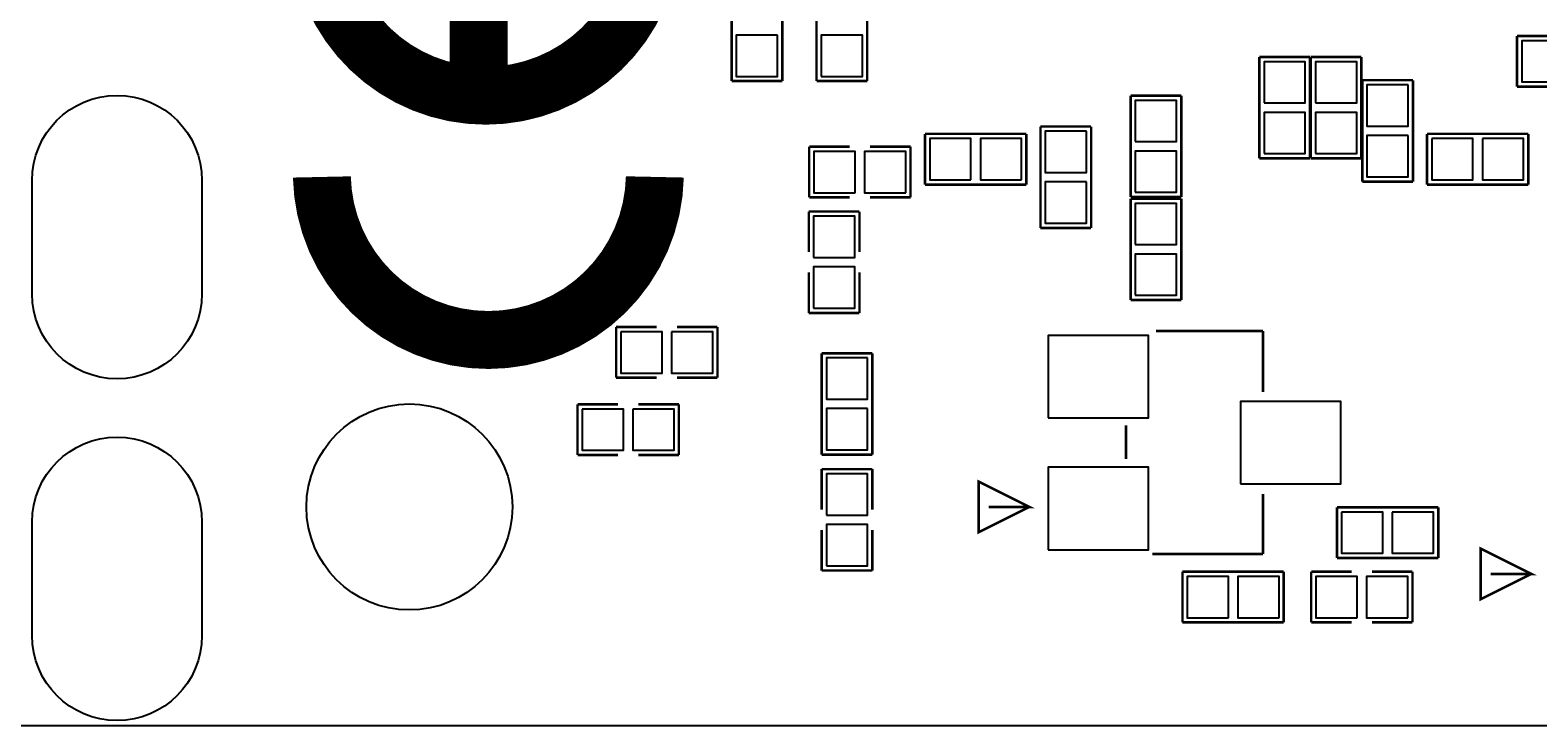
# Model space of a CAD drawing. Extents: x -0.1 to 67.3, y -0.3 to 30.
# Tile 2 of 239: x 14.7 to 29.5, y 0 to 6.9. Entities that reach past the tile are written whole.
import ezdxf

# ---------------------------------------------------------------- set-up
doc = ezdxf.new("R2010")
doc.units = 0
for name, color, linetype in [('BG_OUTLINE', 2, 'CONTINUOUS'), ('BG_SILKSCREEN_BOTTOM', 23, 'CONTINUOUS'), ('PG_SILKSCREEN_BOTTOM', 23, 'CONTINUOUS'), ('PIN_SOLDERMASK_BOTTOM', 153, 'CONTINUOUS'), ('RD_SILKSCREEN_BOTTOM', 103, 'CONTINUOUS')]:
    doc.layers.add(name, color=color, linetype=linetype)

msp = doc.modelspace()

# ---------------------------------------------------------------- linework, layer by layer
at = {"layer": 'BG_OUTLINE'}
msp.add_lwpolyline([(62.795658, 30.004766, -0.41166), (65.000886, 27.779472), (65.000886, 2.211832, -0.412426), (62.8015, 0.000762), (2.273808, 0.000762, -0.382748), (0.000762, 2.03962), (0.000762, 7.570978), (3.660648, 7.570978, 0.834981), (6.16712, 8.024876), (6.16712, 22.025356, 0.834981), (3.660648, 22.479508), (0.000762, 22.479508), (0.000762, 27.801824, -0.414214), (2.203958, 30.004766)], format="xyb", close=True, dxfattribs=at)
at = {"layer": 'BG_SILKSCREEN_BOTTOM', "const_width": 0.5715}
for points in [[(17.525746, 7.7978, 0.963737), (20.811998, 7.7978)], [(17.5514, 5.412994, 0.978665), (20.837144, 5.413248)]]:
    msp.add_lwpolyline(points, format="xyb", dxfattribs=at)
msp.add_lwpolyline([(19.097498, 6.200394), (19.097498, 7.47268)], dxfattribs=at)
at = {"layer": 'PG_SILKSCREEN_BOTTOM', "const_width": 0.0254}
for points in [[(21.594064, 7.357872), (21.594064, 6.358128)], [(22.093936, 6.358128), (22.093936, 7.357872)], [(22.432264, 7.357872), (22.432264, 6.358128)], [(22.932136, 6.358128), (22.932136, 7.357872)], [(29.345128, 6.803136), (29.345128, 6.303264)], [(29.744924, 6.803136), (29.345128, 6.803136)], [(26.801064, 6.595872), (26.801064, 5.596128)], [(27.300936, 6.595872), (26.801064, 6.595872)], [(27.300936, 5.596128), (27.300936, 6.595872)], [(27.309064, 6.595872), (27.309064, 5.596128)], [(27.808936, 6.595872), (27.309064, 6.595872)], [(27.808936, 5.596128), (27.808936, 6.595872)], [(21.594064, 6.358128), (22.093936, 6.358128)], [(22.432264, 6.358128), (22.932136, 6.358128)], [(28.316936, 6.367272), (27.817064, 6.367272)], [(27.817064, 6.367272), (27.817064, 5.367528)], [(28.316936, 5.367528), (28.316936, 6.367272)], [(29.345128, 6.303264), (29.744924, 6.303264)], [(25.531064, 6.214872), (25.531064, 5.215128)], [(26.030936, 6.214872), (25.531064, 6.214872)], [(26.030936, 5.215128), (26.030936, 6.214872)], [(23.503128, 5.837936), (23.503128, 5.338064)], [(24.502872, 5.837936), (23.503128, 5.837936)], [(24.502872, 5.338064), (24.502872, 5.837936)], [(25.141936, 5.910072), (24.642064, 5.910072)], [(24.642064, 5.910072), (24.642064, 4.910328)], [(25.141936, 4.910328), (25.141936, 5.910072)], [(28.456128, 5.837936), (28.456128, 5.338064)], [(29.455872, 5.837936), (28.456128, 5.837936)], [(29.455872, 5.338064), (29.455872, 5.837936)], [(22.360128, 5.710936), (22.360128, 5.211064)], [(22.759924, 5.710936), (22.360128, 5.710936)], [(22.960076, 5.710936), (23.359872, 5.710936)], [(23.359872, 5.710936), (23.359872, 5.211064)], [(26.801064, 5.596128), (27.300936, 5.596128)], [(27.309064, 5.596128), (27.808936, 5.596128)], [(27.817064, 5.367528), (28.316936, 5.367528)], [(22.360128, 5.211064), (22.759924, 5.211064)], [(23.359872, 5.211064), (22.960076, 5.211064)], [(23.503128, 5.338064), (24.502872, 5.338064)], [(25.531064, 5.215128), (26.030936, 5.215128)], [(25.531064, 5.198872), (25.531064, 4.199128)], [(26.030936, 5.198872), (25.531064, 5.198872)], [(26.030936, 4.199128), (26.030936, 5.198872)], [(28.456128, 5.338064), (29.455872, 5.338064)], [(22.356064, 5.071872), (22.356064, 4.672076)], [(22.855936, 5.071872), (22.356064, 5.071872)], [(22.855936, 4.672076), (22.855936, 5.071872)], [(24.642064, 4.910328), (25.141936, 4.910328)], [(22.356064, 4.072128), (22.356064, 4.471924)], [(22.855936, 4.471924), (22.855936, 4.072128)], [(25.531064, 4.199128), (26.030936, 4.199128)], [(22.855936, 4.072128), (22.356064, 4.072128)], [(20.455128, 3.932936), (20.854924, 3.932936)], [(20.455128, 3.433064), (20.455128, 3.932936)], [(21.454872, 3.932936), (21.055076, 3.932936)], [(21.454872, 3.433064), (21.454872, 3.932936)], [(26.836878, 3.894074), (25.781762, 3.894074)], [(26.836878, 3.894074), (26.836878, 3.291078)], [(22.982936, 3.674872), (22.483064, 3.674872)], [(22.483064, 3.674872), (22.483064, 2.675128)], [(22.982936, 2.675128), (22.982936, 3.674872)], [(20.854924, 3.433064), (20.455128, 3.433064)], [(21.055076, 3.433064), (21.454872, 3.433064)], [(20.074128, 3.170936), (20.473924, 3.170936)], [(20.074128, 2.671064), (20.074128, 3.170936)], [(21.073872, 3.170936), (20.674076, 3.170936)], [(21.073872, 2.671064), (21.073872, 3.170936)], [(25.487122, 2.633218), (25.487122, 2.964434)], [(20.473924, 2.671064), (20.074128, 2.671064)], [(20.674076, 2.671064), (21.073872, 2.671064)], [(22.483064, 2.675128), (22.982936, 2.675128)], [(22.483064, 2.531872), (22.483064, 2.132076)], [(22.982936, 2.531872), (22.483064, 2.531872)], [(22.982936, 2.132076), (22.982936, 2.531872)], [(24.531574, 2.159), (24.031702, 1.909064), (24.031702, 2.408936), (24.531574, 2.159), (24.131524, 2.159)], [(26.836878, 1.693926), (26.836878, 2.287778)], [(27.567128, 2.154936), (27.567128, 1.655064)], [(28.566872, 2.154936), (27.567128, 2.154936)], [(28.566872, 1.655064), (28.566872, 2.154936)], [(22.483064, 1.532128), (22.483064, 1.931924)], [(22.982936, 1.931924), (22.982936, 1.532128)], [(26.836878, 1.693926), (25.744424, 1.693926)], [(27.567128, 1.655064), (28.566872, 1.655064)], [(29.484574, 1.4986), (28.984702, 1.248664), (28.984702, 1.748536), (29.484574, 1.4986), (29.084524, 1.4986)], [(22.982936, 1.532128), (22.483064, 1.532128)], [(26.043128, 1.519936), (26.043128, 1.020064)], [(27.042872, 1.519936), (26.043128, 1.519936)], [(27.042872, 1.020064), (27.042872, 1.519936)], [(27.313128, 1.519936), (27.313128, 1.020064)], [(27.712924, 1.519936), (27.313128, 1.519936)], [(27.913076, 1.519936), (28.312872, 1.519936)], [(28.312872, 1.519936), (28.312872, 1.020064)], [(26.043128, 1.020064), (27.042872, 1.020064)], [(27.313128, 1.020064), (27.712924, 1.020064)], [(28.312872, 1.020064), (27.913076, 1.020064)]]:
    msp.add_lwpolyline(points, dxfattribs=at)
at = {"layer": 'PIN_SOLDERMASK_BOTTOM'}
for points in [[(22.0472, 6.811264), (21.6408, 6.811264), (21.6408, 6.404864), (22.0472, 6.404864)], [(22.479, 6.404864), (22.8854, 6.404864), (22.8854, 6.811264), (22.479, 6.811264)], [(29.798264, 6.35), (29.798264, 6.7564), (29.391864, 6.7564), (29.391864, 6.35)], [(26.8478, 6.142736), (27.2542, 6.142736), (27.2542, 6.549136), (26.8478, 6.549136)], [(27.3558, 6.142736), (27.7622, 6.142736), (27.7622, 6.549136), (27.3558, 6.549136)], [(28.2702, 6.320536), (27.8638, 6.320536), (27.8638, 5.914136), (28.2702, 5.914136)], [(25.5778, 5.761736), (25.9842, 5.761736), (25.9842, 6.168136), (25.5778, 6.168136)], [(26.8478, 5.642864), (27.2542, 5.642864), (27.2542, 6.049264), (26.8478, 6.049264)], [(27.3558, 5.642864), (27.7622, 5.642864), (27.7622, 6.049264), (27.3558, 6.049264)], [(25.0952, 5.863336), (24.6888, 5.863336), (24.6888, 5.456936), (25.0952, 5.456936)], [(28.2702, 5.820664), (27.8638, 5.820664), (27.8638, 5.414264), (28.2702, 5.414264)], [(22.813264, 5.2578), (22.813264, 5.6642), (22.406864, 5.6642), (22.406864, 5.2578)], [(23.313136, 5.2578), (23.313136, 5.6642), (22.906736, 5.6642), (22.906736, 5.2578)], [(23.956264, 5.3848), (23.956264, 5.7912), (23.549864, 5.7912), (23.549864, 5.3848)], [(24.456136, 5.3848), (24.456136, 5.7912), (24.049736, 5.7912), (24.049736, 5.3848)], [(25.5778, 5.261864), (25.9842, 5.261864), (25.9842, 5.668264), (25.5778, 5.668264)], [(28.502864, 5.7912), (28.502864, 5.3848), (28.909264, 5.3848), (28.909264, 5.7912)], [(29.002736, 5.7912), (29.002736, 5.3848), (29.409136, 5.3848), (29.409136, 5.7912)], [(25.0952, 5.363464), (24.6888, 5.363464), (24.6888, 4.957064), (25.0952, 4.957064)], [(25.5778, 4.745736), (25.9842, 4.745736), (25.9842, 5.152136), (25.5778, 5.152136)], [(22.4028, 4.618736), (22.8092, 4.618736), (22.8092, 5.025136), (22.4028, 5.025136)], [(25.5778, 4.245864), (25.9842, 4.245864), (25.9842, 4.652264), (25.5778, 4.652264)], [(22.4028, 4.118864), (22.8092, 4.118864), (22.8092, 4.525264), (22.4028, 4.525264)], [(20.501864, 3.8862), (20.501864, 3.4798), (20.908264, 3.4798), (20.908264, 3.8862)], [(21.001736, 3.8862), (21.001736, 3.4798), (21.408136, 3.4798), (21.408136, 3.8862)], [(24.71674, 3.037586), (25.70734, 3.037586), (25.70734, 3.850386), (24.71674, 3.850386)], [(22.9362, 3.628136), (22.5298, 3.628136), (22.5298, 3.221736), (22.9362, 3.221736)], [(20.120864, 3.1242), (20.120864, 2.7178), (20.527264, 2.7178), (20.527264, 3.1242)], [(20.620736, 3.1242), (20.620736, 2.7178), (21.027136, 2.7178), (21.027136, 3.1242)], [(22.9362, 3.128264), (22.5298, 3.128264), (22.5298, 2.721864), (22.9362, 2.721864)], [(26.61666, 2.3876), (27.60726, 2.3876), (27.60726, 3.2004), (26.61666, 3.2004)], [(24.71674, 1.737614), (25.70734, 1.737614), (25.70734, 2.550414), (24.71674, 2.550414)], [(22.5298, 2.078736), (22.9362, 2.078736), (22.9362, 2.485136), (22.5298, 2.485136)], [(27.613864, 2.1082), (27.613864, 1.7018), (28.020264, 1.7018), (28.020264, 2.1082)], [(28.113736, 2.1082), (28.113736, 1.7018), (28.520136, 1.7018), (28.520136, 2.1082)], [(22.5298, 1.578864), (22.9362, 1.578864), (22.9362, 1.985264), (22.5298, 1.985264)], [(26.496264, 1.0668), (26.496264, 1.4732), (26.089864, 1.4732), (26.089864, 1.0668)], [(26.996136, 1.0668), (26.996136, 1.4732), (26.589736, 1.4732), (26.589736, 1.0668)], [(27.766264, 1.0668), (27.766264, 1.4732), (27.359864, 1.4732), (27.359864, 1.0668)], [(28.266136, 1.0668), (28.266136, 1.4732), (27.859736, 1.4732), (27.859736, 1.0668)]]:
    msp.add_lwpolyline(points, close=True, dxfattribs=at)
for points in [[(16.368268, 5.378704), (16.368268, 4.261104, -1), (14.691868, 4.261104), (14.691868, 5.378704, -1)], [(16.368268, 2.008886), (16.368268, 0.891286, -1), (14.691868, 0.891286), (14.691868, 2.008886, -1)]]:
    msp.add_lwpolyline(points, format="xyb", close=True, dxfattribs=at)
msp.add_circle((18.415, 2.159), 1.016, dxfattribs=at)

# ---------------------------------------------------------------- texts
at = {"layer": 'RD_SILKSCREEN_BOTTOM', "text_generation_flag": 2}
for s, rotation, p in [('R10', 270, (22.6822, 6.35)), ('R33', 90, (28.067, 6.3754)), ('R5', 90, (24.892, 5.9182)), ('R111', 270, (27.051, 5.588)), ('R112', 270, (27.559, 5.588)), ('R110', 180, (28.448, 5.588)), ('R106', 270, (25.781, 5.207)), ('R104', 270, (25.781, 4.191)), ('C203', 270, (22.606, 4.064)), ('C208', 180, (20.447, 3.683)), ('6R8', 90, (22.733, 3.683)), ('C209', 180, (20.066, 2.921)), ('M3', 90, (18.415, 2.159)), ('6R7', 180, (27.559, 1.905)), ('C202', 270, (22.733, 1.524)), ('Q4', 270, (29.101542, 1.616964))]:
    msp.add_text(s, height=0.000254, rotation=rotation, dxfattribs=at).set_placement(p)
for s, p in [('R2', (24.511, 5.588)), ('C27', (23.368, 5.461)), ('R71', (27.051, 1.27)), ('6C6', (28.321, 1.27))]:
    msp.add_text(s, height=0.000254, dxfattribs=at).set_placement(p)

doc.saveas('drawing.dxf')
